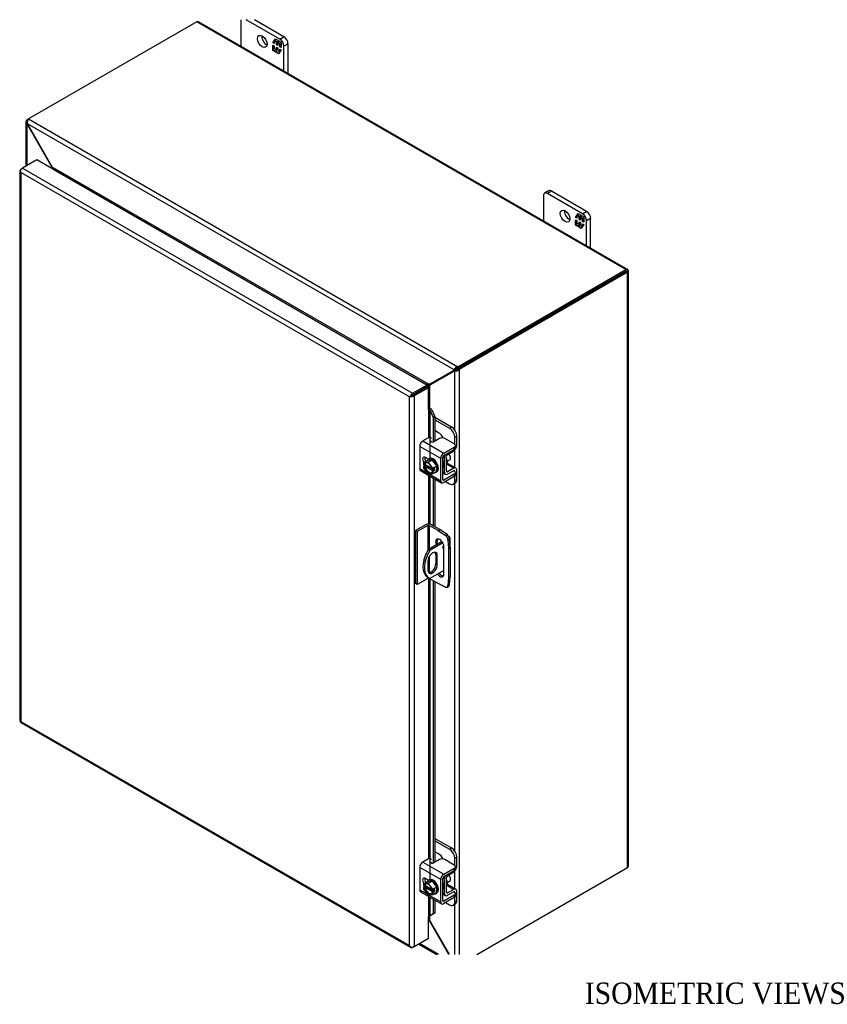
# Model space of a CAD drawing. Header units: inches. Extents: x 6 to 148, y 5 to 99.
# Tile 6 of 7: x 101 to 127, y 66 to 99. Entities that reach past the tile are written whole.
import ezdxf
from ezdxf.enums import TextEntityAlignment as Align

# ---------------------------------------------------------------- set-up
doc = ezdxf.new("R2010")
doc.units = ezdxf.units.IN
doc.header["$MEASUREMENT"] = 0
for name, color, linetype in [('COM40153-1', 7, 'CONTINUOUS'), ('COM40153-2', 7, 'CONTINUOUS'), ('COM42667', 7, 'CONTINUOUS'), ('COM42780', 7, 'CONTINUOUS'), ('COM48438', 7, 'CONTINUOUS'), ('COM71780-10', 7, 'CONTINUOUS'), ('DEFAULT', 7, 'CONTINUOUS'), ('FET07710', 7, 'CONTINUOUS'), ('SCC19011', 7, 'CONTINUOUS'), ('SPR20265', 7, 'CONTINUOUS'), ('WAF25035', 7, 'CONTINUOUS')]:
    doc.layers.add(name, color=color, linetype=linetype)
doc.styles.add('SEACAD_TIMES_NEW_ROMAN', font='times.ttf')

msp = doc.modelspace()

# ---------------------------------------------------------------- linework, layer by layer
at = {"layer": 'COM40153-1', "color": 7}
for p, q in [((114.65, 81.526), (114.204, 81.268)), ((114.867, 81.699), (114.883, 81.69)), ((114.915, 81.34), (114.915, 81.646)), ((114.204, 81.268), (114.255, 81.239)), ((114.677, 81.483), (114.255, 81.239)), ((114.186, 80.888), (114.186, 80.592)), ((114.444, 81.096), (114.495, 81.067)), ((114.444, 81.096), (114.444, 80.8)), ((114.495, 80.77), (114.495, 81.067)), ((114.71, 80.583), (114.255, 80.32)), ((114.444, 80.8), (114.495, 80.77)), ((114.18, 80.362), (114.231, 80.333))]:
    msp.add_line(p, q, dxfattribs=at)
for centre, major_axis, start_param, end_param in [((114.807, 81.646), (-0.108, 0), 2.529725, 3.926991), ((114.555, 81.012), (0.375, 0.65), 1.508132, 3.141593), ((114.606, 80.982), (0.375, 0.65), 1.508132, 3.204257), ((114.716, 81.352), (0.0312, 0.0541), 0.997696, 3.781372), ((114.665, 81.382), (-0.0312, -0.0541), 0.952017, 2.069288), ((114.341, 80.977), (-0.109, -0.189), 2.356194, 5.497787), ((114.29, 81.007), (-0.109, -0.189), 2.356194, 2.906426), ((114.341, 80.681), (0.109, 0.189), 2.356194, 5.497787), ((114.29, 80.71), (0.109, 0.189), 3.37676, 5.497787)]:
    msp.add_ellipse(centre, major_axis=major_axis, ratio=0.57735, start_param=start_param, end_param=end_param, dxfattribs=at)
at = {"layer": 'COM40153-2', "color": 7}
for p, q in [((114.132, 82.086), (113.784, 81.885)), ((113.784, 81.885), (113.784, 80.15)), ((113.835, 81.856), (113.784, 81.885)), ((114.183, 82.057), (113.835, 81.856)), ((113.835, 81.856), (113.835, 80.121)), ((114.183, 82.057), (114.183, 81.233)), ((114.234, 82.057), (114.234, 81.285)), ((114.527, 81.887), (114.234, 82.057)), ((114.578, 81.917), (114.285, 82.086)), ((114.527, 81.887), (114.578, 81.917)), ((114.527, 81.887), (114.763, 81.727)), ((114.814, 81.757), (114.578, 81.917)), ((114.445, 81.517), (114.496, 81.546)), ((114.445, 81.517), (114.445, 81.407)), ((114.496, 81.437), (114.496, 81.546)), ((114.763, 81.727), (114.814, 81.757)), ((114.895, 81.617), (114.844, 81.588)), ((114.844, 81.588), (114.864, 81.303)), ((114.915, 81.333), (114.895, 81.617)), ((114.71, 80.465), (114.71, 81.363)), ((114.864, 81.303), (114.915, 81.333)), ((114.864, 81.303), (114.864, 80.347)), ((114.915, 81.333), (114.915, 80.377)), ((114.234, 81.044), (114.234, 80.512)), ((114.183, 80.322), (113.835, 80.121)), ((114.183, 80.361), (114.183, 80.322)), ((114.234, 80.331), (114.234, 80.322)), ((114.527, 80.152), (114.234, 80.322)), ((114.864, 80.347), (114.844, 80.086)), ((114.864, 80.347), (114.915, 80.377)), ((114.895, 80.116), (114.915, 80.377)), ((113.835, 80.121), (113.784, 80.15)), ((114.763, 80.04), (114.527, 80.152)), ((114.818, 80.038), (114.869, 80.067)), ((114.844, 80.086), (114.895, 80.116))]:
    msp.add_line(p, q, dxfattribs=at)
for centre, major_axis, start_param, end_param in [((114.208, 82.042), (-0.108, 0), 3.926991, 5.497787), ((114.208, 82.042), (-0.036, 0), 3.926991, 5.497787), ((114.577, 81.44), (0.094, -0.162), 0.785398, 3.926991), ((114.628, 81.469), (0.094, -0.162), 3.416574, 3.926991), ((114.756, 81.63), (0.062, -0.108), 0.872665, 2.268928), ((114.807, 81.659), (-0.063, 0.108), 4.014257, 5.410521), ((114.208, 80.307), (0.036, 0), 0.785398, 2.356194), ((114.577, 80.542), (-0.094, 0.162), 1.73559, 3.926991), ((114.628, 80.571), (-0.094, 0.162), 1.73559, 2.866611), ((114.756, 80.146), (-0.062, 0.108), 2.443461, 3.839724), ((114.807, 80.175), (-0.062, 0.108), 3.141593, 3.839724)]:
    msp.add_ellipse(centre, major_axis=major_axis, ratio=0.57735, start_param=start_param, end_param=end_param, dxfattribs=at)
at = {"layer": 'COM42667', "color": 7}
for p, q in [((114.202, 84.922), (114.021, 84.818)), ((114.021, 84.818), (114.707, 84.422)), ((114.563, 84.899), (114.38, 84.793)), ((115.048, 84.721), (114.74, 84.899)), ((114.606, 84.247), (113.92, 84.643)), ((113.92, 84.643), (113.92, 83.915)), ((114.707, 84.422), (115.048, 84.619)), ((114.707, 84.344), (115.048, 84.541)), ((115.048, 84.541), (115.048, 84.619)), ((115.085, 84.592), (115.085, 84.67)), ((114.209, 84.227), (114.114, 84.281)), ((114.606, 83.519), (114.606, 84.247)), ((114.673, 83.558), (114.673, 84.285)), ((113.92, 83.915), (114.175, 83.768)), ((113.95, 83.849), (114.636, 83.453)), ((115.032, 83.846), (115.048, 83.837)), ((115.085, 83.708), (115.085, 83.786)), ((114.224, 83.739), (114.606, 83.519)), ((114.707, 83.538), (114.673, 83.558)), ((115.048, 83.735), (114.707, 83.538)), ((115.048, 83.657), (114.707, 83.46)), ((115.048, 83.657), (115.048, 83.735)), ((114.202, 71.143), (114.021, 71.039)), ((114.021, 71.039), (114.707, 70.643)), ((114.563, 71.12), (114.38, 71.014)), ((115.048, 70.942), (114.74, 71.12)), ((115.085, 70.813), (115.085, 70.891)), ((114.606, 70.467), (113.92, 70.863)), ((113.92, 70.863), (113.92, 70.136)), ((114.707, 70.643), (115.048, 70.84)), ((114.707, 70.565), (115.048, 70.762)), ((115.048, 70.762), (115.048, 70.84)), ((114.209, 70.448), (114.114, 70.502)), ((114.606, 69.74), (114.606, 70.467)), ((114.673, 69.778), (114.673, 70.506)), ((113.92, 70.136), (114.175, 69.988)), ((113.95, 70.07), (114.636, 69.674)), ((114.224, 69.96), (114.606, 69.74)), ((115.048, 69.956), (114.707, 69.759)), ((115.032, 70.067), (115.048, 70.058)), ((115.048, 69.878), (115.048, 69.956)), ((115.085, 69.929), (115.085, 70.007)), ((114.707, 69.759), (114.673, 69.778)), ((115.048, 69.878), (114.707, 69.681))]:
    msp.add_line(p, q, dxfattribs=at)
for centre, major_axis, start_param, end_param in [((114.021, 84.701), (-0.071, -0.124), 3.926991, 5.497787), ((114.244, 84.898), (-0.06, 0), 3.141593, 5.497787), ((114.337, 84.817), (0.06, 0), 2.929457, 5.497787), ((114.652, 84.848), (0.125, 0), 0.785398, 2.356194), ((114.707, 84.305), (0.071, 0.124), 0.785398, 2.356194), ((114.96, 84.67), (-0.125, 0), 2.356194, 3.926991), ((114.96, 84.592), (-0.125, 0), 2.356194, 3.141593), ((114.114, 84.167), (0.07, -0.122), 2.356194, 4.826451), ((114.182, 84.205), (0.07, -0.122), 3.6401, 4.826451), ((114.707, 84.305), (0.024, 0.0416), 0.785398, 2.356194), ((114.021, 83.973), (0.072, 0.124), 2.356194, 3.141593), ((114.96, 83.786), (-0.125, 0), 2.356194, 3.926991), ((114.707, 83.577), (0.071, 0.124), 2.356194, 3.926991), ((114.707, 83.577), (0.024, 0.0416), 2.356194, 3.926991), ((114.96, 83.708), (-0.125, 0), 2.356194, 3.141593), ((114.021, 70.922), (-0.072, -0.124), 3.926991, 5.497787), ((114.244, 71.118), (-0.06, 0), 3.141593, 5.497787), ((114.337, 71.038), (0.06, 0), 2.929457, 5.497787), ((114.652, 71.069), (0.125, 0), 0.785398, 2.356194), ((114.96, 70.891), (-0.125, 0), 2.356194, 3.926991), ((114.707, 70.526), (0.072, 0.124), 0.785398, 2.356194), ((114.707, 70.526), (0.024, 0.0416), 0.785398, 2.356194), ((114.96, 70.813), (-0.125, 0), 2.356194, 3.141593), ((114.114, 70.387), (0.07, -0.122), 2.356194, 4.826451), ((114.182, 70.426), (0.07, -0.122), 3.6401, 4.826451), ((114.021, 70.194), (0.072, 0.124), 2.356194, 3.141593), ((114.96, 70.007), (-0.125, 0), 2.356194, 3.926991), ((114.96, 69.929), (-0.125, 0), 2.356194, 3.141593), ((114.707, 69.798), (0.071, 0.124), 2.356194, 3.926991), ((114.707, 69.798), (0.024, 0.0416), 2.356194, 3.926991)]:
    msp.add_ellipse(centre, major_axis=major_axis, ratio=0.57735, start_param=start_param, end_param=end_param, dxfattribs=at)
at = {"layer": 'COM42780', "color": 7}
for p, q in [((114.417, 85.593), (114.957, 85.281)), ((114.417, 85.515), (114.89, 85.242)), ((114.537, 85.089), (114.417, 85.158)), ((114.89, 85.242), (114.957, 85.281)), ((115.134, 84.975), (115.067, 84.936)), ((115.067, 84.707), (115.067, 84.936)), ((115.134, 84.671), (115.134, 84.975)), ((114.83, 84.374), (115.035, 84.497)), ((114.678, 84.307), (114.73, 84.277)), ((114.73, 83.792), (114.73, 84.277)), ((114.797, 83.831), (114.797, 84.316)), ((115.104, 83.931), (114.82, 84.095)), ((114.673, 83.825), (114.73, 83.792)), ((114.673, 83.776), (114.759, 83.727)), ((114.797, 83.83), (114.83, 83.811)), ((114.802, 84.06), (115.035, 83.925)), ((115.033, 83.847), (114.829, 83.733)), ((115.035, 83.925), (114.83, 83.811)), ((115.033, 83.847), (115.067, 83.827)), ((115.067, 83.823), (115.067, 83.827)), ((115.134, 83.562), (115.134, 83.866)), ((114.765, 83.493), (114.89, 83.421)), ((115.015, 83.409), (115.082, 83.447)), ((115.067, 83.523), (115.067, 83.671)), ((115.067, 83.523), (115.134, 83.562)), ((114.417, 71.813), (114.957, 71.502)), ((114.417, 71.736), (114.89, 71.463)), ((114.537, 71.31), (114.417, 71.379)), ((114.89, 71.463), (114.957, 71.502)), ((115.134, 71.196), (115.067, 71.157)), ((115.067, 70.928), (115.067, 71.157)), ((115.134, 70.892), (115.134, 71.196)), ((114.83, 70.595), (115.035, 70.717)), ((114.678, 70.528), (114.73, 70.498)), ((114.73, 70.013), (114.73, 70.498)), ((114.797, 70.052), (114.797, 70.537)), ((114.802, 70.28), (115.035, 70.146)), ((115.104, 70.152), (114.82, 70.316)), ((114.673, 70.046), (114.73, 70.013)), ((114.673, 69.997), (114.759, 69.948)), ((114.797, 70.051), (114.83, 70.032)), ((115.033, 70.068), (114.829, 69.954)), ((115.035, 70.146), (114.83, 70.032)), ((115.033, 70.067), (115.067, 70.048)), ((115.067, 70.044), (115.067, 70.048)), ((115.134, 69.783), (115.134, 70.087)), ((114.765, 69.714), (114.89, 69.642)), ((115.015, 69.629), (115.082, 69.668)), ((115.067, 69.744), (115.067, 69.892)), ((115.067, 69.744), (115.134, 69.783))]:
    msp.add_line(p, q, dxfattribs=at)
for centre, major_axis, start_param, end_param in [((114.537, 84.885), (0.125, -0.217), 1.392108, 2.356194), ((114.89, 85.038), (0.125, -0.217), 0.785398, 2.356194), ((114.957, 85.077), (-0.125, 0.217), 3.926991, 5.497787), ((115.033, 84.612), (-0.072, -0.124), 0.802851, 2.356194), ((114.831, 84.336), (-0.072, -0.124), 4.744903, 5.497787), ((114.831, 84.336), (-0.024, -0.0416), 3.944444, 5.497787), ((114.687, 84.214), (0.098, -0.169), 0.133398, 1.437398), ((114.831, 83.851), (0.072, 0.124), 2.356194, 3.909538), ((114.831, 83.851), (0.024, 0.0416), 2.356194, 3.909538), ((115.033, 83.807), (-0.024, -0.0416), 2.356194, 3.909538), ((115.033, 83.807), (-0.072, -0.124), 2.356194, 3.909538), ((114.89, 83.625), (-0.125, 0.217), 2.356194, 3.926991), ((114.957, 83.664), (-0.125, 0.217), 3.141593, 3.926991), ((114.537, 71.106), (0.125, -0.217), 1.392108, 2.356194), ((114.89, 71.259), (0.125, -0.217), 0.785398, 2.356194), ((114.957, 71.298), (-0.125, 0.217), 3.926991, 5.497787), ((115.033, 70.833), (-0.071, -0.124), 0.802851, 2.356194), ((114.831, 70.556), (-0.071, -0.124), 4.744903, 5.497787), ((114.831, 70.556), (-0.024, -0.0416), 3.944444, 5.497787), ((114.687, 70.435), (0.098, -0.169), 0.133398, 1.437398), ((114.831, 70.071), (0.071, 0.124), 2.356194, 3.909538), ((114.831, 70.071), (0.024, 0.0416), 2.356194, 3.909538), ((115.033, 70.028), (-0.024, -0.0416), 2.356194, 3.909538), ((115.033, 70.028), (-0.071, -0.124), 2.356194, 3.909538), ((114.89, 69.846), (-0.125, 0.217), 2.356194, 3.926991), ((114.957, 69.885), (-0.125, 0.217), 3.141593, 3.926991)]:
    msp.add_ellipse(centre, major_axis=major_axis, ratio=0.57735, start_param=start_param, end_param=end_param, dxfattribs=at)
at = {"layer": 'COM48438', "color": 7}
for p, q in [((106.626, 98.533), (101.121, 95.355)), ((120.666, 90.427), (106.626, 98.533)), ((120.72, 90.432), (106.68, 98.538)), ((101.039, 95.256), (101.039, 93.809)), ((101.071, 95.326), (101.121, 95.355)), ((101.098, 95.31), (101.071, 95.326)), ((101.089, 95.197), (101.071, 95.187)), ((101.071, 95.187), (101.088, 95.164)), ((101.071, 95.187), (101.071, 93.828)), ((101.088, 95.164), (101.1, 95.171)), ((101.088, 95.164), (101.89, 93.774)), ((115.042, 87.142), (101.089, 95.197)), ((101.089, 95.197), (101.1, 95.171)), ((101.1, 95.171), (101.903, 93.781)), ((101.121, 95.355), (115.162, 87.249)), ((101.903, 93.781), (101.89, 93.774)), ((101.89, 93.774), (101.89, 93.729)), ((114.228, 86.665), (101.903, 93.781)), ((101.95, 93.695), (101.949, 93.694)), ((114.129, 86.664), (101.95, 93.695)), ((115.162, 87.249), (120.666, 90.427)), ((115.162, 87.19), (120.666, 90.368)), ((120.666, 90.368), (115.162, 87.19)), ((120.717, 90.338), (115.213, 87.161)), ((120.738, 90.409), (120.666, 90.368)), ((120.738, 90.409), (120.666, 90.368)), ((120.666, 90.368), (120.717, 90.397)), ((120.666, 90.368), (120.666, 90.368)), ((120.666, 90.368), (120.666, 90.368)), ((120.717, 70.86), (120.717, 90.338)), ((120.748, 70.904), (120.748, 90.382)), ((114.228, 86.665), (115.03, 87.129)), ((114.24, 86.643), (115.043, 87.107)), ((114.279, 86.695), (115.081, 87.158)), ((114.291, 86.673), (115.094, 87.136)), ((115.03, 87.129), (115.081, 87.158)), ((115.03, 87.129), (115.042, 87.142)), ((115.093, 87.171), (115.042, 87.142)), ((115.043, 87.107), (115.094, 87.136)), ((115.043, 87.107), (115.06, 87.11)), ((115.111, 87.14), (115.06, 87.11)), ((115.06, 87.11), (115.06, 85.184)), ((115.081, 87.158), (115.093, 87.171)), ((115.094, 87.136), (115.111, 87.14)), ((115.117, 87.144), (115.103, 87.135)), ((115.162, 87.19), (115.162, 87.249)), ((115.162, 87.19), (115.213, 87.161)), ((115.213, 87.161), (115.213, 68.013)), ((114.279, 86.695), (114.228, 86.665)), ((114.24, 86.643), (114.291, 86.673)), ((114.128, 86.663), (114.129, 86.664)), ((114.129, 86.664), (114.129, 86.662)), ((114.145, 86.585), (114.145, 86.585)), ((114.24, 86.643), (114.24, 85.892)), ((115.06, 84.516), (115.06, 83.957)), ((115.06, 83.434), (115.06, 71.404)), ((115.06, 70.736), (115.06, 70.178)), ((115.786, 68.013), (120.717, 70.86)), ((115.06, 69.655), (115.06, 68.013)), ((114.24, 69.274), (114.24, 69.146)), ((114.228, 69.138), (114.204, 69.152)), ((114.228, 69.138), (114.24, 69.146)), ((114.877, 68.013), (114.228, 69.138)), ((114.894, 68.013), (114.24, 69.146)), ((113.877, 68.358), (114.474, 68.013)), ((114.538, 68.013), (113.908, 68.377))]:
    msp.add_line(p, q, dxfattribs=at)
for centre, radius, start, end in [((101.132, 95.256), 0.0923, 131.3818, 228.6182), ((101.276, 95.241), 0.192, 143.5515, 192.9586), ((115.218, 87.065), 0.192, 107.0414, 156.4485), ((115.082, 87.301), 0.192, 263.5515, 312.9586), ((115.164, 87.046), 0.144, 90.8741, 119.728), ((115.035, 87.267), 0.148, 300.7247, 328.6732), ((116.943, 81.694), 5.641, 118.0428, 119.678), ((111.296, 91.476), 5.635, 300.4684, 301.9581)]:
    msp.add_arc(centre, radius, start, end, dxfattribs=at)
for centre, major_axis, ratio, start_param, end_param in [((106.626, 98.445), (-0.054, -0.0935), 0.57735, 3.141593, 3.926991), ((120.666, 90.338), (-0.054, -0.0935), 0.57735, 2.696031, 3.926991), ((120.64, 90.353), (-0.036, -0.0208), 0.000948, 2.356741, 3.927537), ((120.64, 90.353), (-0.036, -0.0207), 0.000948, 2.355648, 3.926445), ((120.64, 90.353), (0.108, 0.062), 0.000948, -0.784852, -0.445015), ((120.64, 90.353), (0.108, 0.062), 0.000948, 0.445015, 0.784852), ((120.64, 90.382), (-0.108, 0), 0.57735, 2.356194, 3.587154), ((120.64, 70.904), (-0.108, 0), 0.57735, 2.356194, 3.141593)]:
    msp.add_ellipse(centre, major_axis=major_axis, ratio=ratio, start_param=start_param, end_param=end_param, dxfattribs=at)
for points, knots in [([(101.89, 93.774), (101.893, 93.764), (101.895, 93.754), (101.898, 93.737), (101.899, 93.731), (101.899, 93.724)], [0, 0, 0, 0, 0.25, 0.25, 0.4064609, 0.4064609, 0.4064609, 0.4064609]), ([(101.95, 93.695), (101.952, 93.696), (101.953, 93.697), (101.954, 93.699), (101.955, 93.701), (101.955, 93.705), (101.954, 93.709), (101.952, 93.717), (101.95, 93.72), (101.946, 93.728), (101.944, 93.732), (101.936, 93.744), (101.93, 93.751), (101.917, 93.767), (101.91, 93.774), (101.903, 93.781)], [0, 0, 0, 0, 0.0625, 0.0625, 0.125, 0.125, 0.25, 0.25, 0.375, 0.375, 0.5, 0.5, 0.75, 0.75, 1, 1, 1, 1]), ([(114.228, 86.665), (114.22, 86.667), (114.213, 86.668), (114.197, 86.669), (114.188, 86.67), (114.175, 86.67), (114.171, 86.67), (114.162, 86.67), (114.157, 86.67), (114.148, 86.669), (114.144, 86.668), (114.138, 86.667), (114.136, 86.666), (114.132, 86.665), (114.131, 86.664), (114.129, 86.664)], [0, 0, 0, 0, 0.25, 0.25, 0.5, 0.5, 0.625, 0.625, 0.75, 0.75, 0.875, 0.875, 0.9375, 0.9375, 1, 1, 1, 1]), ([(114.197, 86.565), (114.197, 86.566), (114.198, 86.566), (114.201, 86.569), (114.204, 86.573), (114.209, 86.58), (114.211, 86.584), (114.216, 86.592), (114.218, 86.595), (114.225, 86.607), (114.228, 86.614), (114.235, 86.629), (114.238, 86.636), (114.24, 86.643)], [0.1127149, 0.1127149, 0.1127149, 0.1127149, 0.125, 0.125, 0.25, 0.25, 0.375, 0.375, 0.5, 0.5, 0.75, 0.75, 1, 1, 1, 1]), ([(114.24, 69.146), (114.238, 69.156), (114.235, 69.165), (114.228, 69.184), (114.225, 69.193), (114.218, 69.206), (114.216, 69.21), (114.211, 69.217), (114.209, 69.221), (114.206, 69.224), (114.205, 69.225), (114.205, 69.225)], [0, 0, 0, 0, 0.25, 0.25, 0.5, 0.5, 0.625, 0.625, 0.75, 0.75, 0.7783053, 0.7783053, 0.7783053, 0.7783053])]:
    msp.add_open_spline(points, degree=3, knots=knots, dxfattribs=at)
msp.add_open_spline([(114.206, 69.159), (114.213, 69.152), (114.221, 69.145), (114.228, 69.138)], degree=3, dxfattribs=at)
at = {"layer": 'COM71780-10', "color": 7}
for p, q in [((101.394, 94.015), (100.928, 93.746)), ((114.153, 86.648), (101.394, 94.015)), ((100.846, 93.672), (100.846, 75.66)), ((100.856, 93.645), (100.856, 93.645)), ((100.877, 93.716), (100.928, 93.746)), ((113.586, 86.262), (100.877, 93.599)), ((100.877, 93.599), (100.877, 75.645)), ((100.928, 93.746), (113.687, 86.379)), ((113.687, 86.379), (114.153, 86.648)), ((113.687, 86.32), (114.153, 86.59)), ((114.153, 86.589), (113.687, 86.32)), ((114.204, 86.56), (113.738, 86.291)), ((114.153, 86.648), (114.153, 86.59)), ((114.204, 86.56), (114.153, 86.589)), ((114.204, 85.846), (114.204, 86.56)), ((113.637, 86.291), (113.586, 86.262)), ((113.586, 68.308), (113.586, 86.262)), ((113.615, 86.279), (113.687, 86.32)), ((113.615, 86.279), (113.687, 86.32)), ((113.738, 86.291), (113.738, 68.278)), ((114.204, 85.846), (114.204, 84.923)), ((114.233, 85.852), (114.239, 85.893)), ((114.259, 85.814), (114.318, 85.838)), ((114.259, 85.814), (114.358, 85.591)), ((114.259, 84.251), (114.259, 85.814)), ((114.318, 85.838), (114.417, 85.615)), ((114.417, 85.615), (114.358, 85.591)), ((114.358, 85.591), (114.358, 84.785)), ((114.417, 85.615), (114.417, 84.815)), ((114.204, 84.229), (114.204, 84.224)), ((114.204, 83.702), (114.204, 82.105)), ((114.259, 82.097), (114.259, 83.671)), ((114.358, 83.613), (114.358, 82.044)), ((114.417, 83.579), (114.417, 82.01)), ((114.204, 80.328), (114.204, 71.144)), ((114.259, 70.472), (114.259, 80.307)), ((114.358, 80.25), (114.358, 71.006)), ((114.417, 80.216), (114.417, 71.035)), ((100.874, 75.61), (113.633, 68.244)), ((100.877, 75.645), (113.586, 68.308)), ((114.204, 70.45), (114.204, 70.445)), ((114.204, 69.923), (114.204, 69.262)), ((114.259, 69.288), (114.259, 69.891)), ((114.358, 69.834), (114.358, 69.347)), ((114.417, 69.8), (114.417, 69.371)), ((114.358, 69.347), (114.259, 69.288)), ((114.259, 69.288), (114.318, 69.312)), ((114.417, 69.371), (114.318, 69.312)), ((114.417, 69.371), (114.358, 69.347)), ((114.204, 68.547), (114.204, 69.262)), ((113.738, 68.278), (114.204, 68.547)), ((113.615, 68.266), (113.615, 68.266)), ((113.738, 68.278), (113.687, 68.249))]:
    msp.add_line(p, q, dxfattribs=at)
for centre, radius, start, end in [((114.155, 85.769), 0.114, 23.2734, 46.5882), ((114.186, 85.733), 0.169, 38.3968, 71.6578), ((114.506, 68.938), 0.429, 125.2045, 129.639), ((114.304, 69.212), 0.088, 117.4412, 127.5015)]:
    msp.add_arc(centre, radius, start, end, dxfattribs=at)
for centre, major_axis, ratio, start_param, end_param in [((100.954, 93.672), (0.108, 0), 0.57735, 2.356194, 3.587154), ((100.928, 93.657), (0.054, 0.0935), 0.57735, 0.785398, 2.016358), ((100.954, 93.643), (-0.076, 0.132), 0.577982, 1.231508, 1.571345), ((100.954, 93.643), (-0.076, 0.132), 0.577982, 1.230411, 1.570248), ((113.687, 86.291), (0.054, 0.0935), 0.57735, 0.785398, 2.016358), ((113.662, 86.306), (-0.108, -0.062), 0.000948, -1.124689, -0.784852), ((113.662, 86.306), (-0.108, -0.062), 0.000948, 0.784852, 1.124689), ((113.662, 86.335), (0.108, 0), 0.57735, 4.266828, 5.497787), ((113.662, 86.306), (0.036, 0.0208), 0.000948, 0.785944, 2.356741), ((113.662, 86.306), (0.036, 0.0207), 0.000948, 3.926445, 5.497241), ((114.23, 85.831), (0.108, 0), 0.57735, 1.48353, 1.808737), ((114.23, 85.831), (0.036, 0), 0.57735, 1.48353, 2.356194), ((100.954, 75.66), (0.108, 0), 0.57735, 3.141593, 3.587154), ((100.954, 75.689), (-0.108, -0.062), 0.000948, 0.445015, 0.784852), ((100.954, 75.689), (-0.108, -0.062), 0.000948, -0.784852, -0.445015), ((100.928, 75.703), (0.054, 0.0935), 0.57735, 2.696031, 3.141593), ((114.23, 69.247), (-0.036, 0), 0.57735, 4.625123, 5.497787), ((113.662, 68.352), (0.076, -0.132), 0.577982, 4.712938, 5.052774), ((113.662, 68.352), (0.076, -0.132), 0.577982, 4.71184, 5.051677), ((113.662, 68.322), (0.108, 0), 0.57735, 4.266828, 5.497787), ((113.687, 68.337), (0.054, 0.0935), 0.57735, 2.696031, 3.926991)]:
    msp.add_ellipse(centre, major_axis=major_axis, ratio=ratio, start_param=start_param, end_param=end_param, dxfattribs=at)
at = {"layer": 'FET07710', "color": 7}
for p, q in [((109.347, 97.968), (108.247, 98.603)), ((109.479, 98.045), (108.511, 98.603)), ((108.065, 98.555), (108.065, 97.738)), ((109.119, 97.851), (109.205, 97.974)), ((109.173, 97.916), (109.211, 97.971)), ((109.205, 97.974), (109.282, 97.93)), ((109.347, 97.968), (109.479, 98.045)), ((109.133, 97.859), (109.119, 97.851)), ((109.164, 97.825), (109.119, 97.851)), ((109.119, 97.598), (109.119, 97.771)), ((109.119, 97.771), (109.164, 97.745)), ((109.133, 97.859), (109.164, 97.904)), ((109.164, 97.841), (109.133, 97.859)), ((109.133, 97.606), (109.133, 97.763)), ((109.178, 97.919), (109.164, 97.911)), ((109.234, 97.871), (109.164, 97.911)), ((109.164, 97.911), (109.164, 97.825)), ((109.164, 97.745), (109.164, 97.659)), ((109.164, 97.659), (109.234, 97.618)), ((109.248, 97.879), (109.178, 97.919)), ((109.248, 97.879), (109.234, 97.871)), ((109.234, 97.784), (109.234, 97.871)), ((109.248, 97.793), (109.234, 97.784)), ((109.276, 97.76), (109.234, 97.784)), ((109.234, 97.618), (109.234, 97.705)), ((109.234, 97.705), (109.276, 97.681)), ((109.248, 97.627), (109.234, 97.618)), ((109.248, 97.793), (109.248, 97.879)), ((109.276, 97.776), (109.248, 97.793)), ((109.248, 97.627), (109.248, 97.697)), ((109.29, 97.855), (109.276, 97.847)), ((109.345, 97.806), (109.276, 97.847)), ((109.276, 97.847), (109.276, 97.76)), ((109.276, 97.681), (109.276, 97.594)), ((109.282, 97.93), (109.282, 97.866)), ((109.282, 97.866), (109.314, 97.911)), ((109.297, 97.874), (109.282, 97.866)), ((109.36, 97.815), (109.29, 97.855)), ((109.297, 97.874), (109.32, 97.908)), ((109.314, 97.911), (109.391, 97.867)), ((109.36, 97.815), (109.345, 97.806)), ((109.345, 97.72), (109.345, 97.806)), ((109.36, 97.728), (109.345, 97.72)), ((109.391, 97.694), (109.345, 97.72)), ((109.345, 97.554), (109.345, 97.64)), ((109.345, 97.64), (109.391, 97.614)), ((109.36, 97.728), (109.36, 97.815)), ((109.391, 97.71), (109.36, 97.728)), ((109.36, 97.569), (109.36, 97.632)), ((109.391, 97.867), (109.391, 97.694)), ((109.612, 97.815), (109.479, 97.739)), ((109.479, 96.922), (109.479, 97.739)), ((109.612, 96.845), (109.612, 97.815)), ((109.133, 97.606), (109.119, 97.598)), ((109.196, 97.554), (109.119, 97.598)), ((109.204, 97.565), (109.133, 97.606)), ((109.227, 97.599), (109.196, 97.554)), ((109.241, 97.607), (109.227, 97.599)), ((109.227, 97.535), (109.227, 97.599)), ((109.241, 97.544), (109.227, 97.535)), ((109.304, 97.491), (109.227, 97.535)), ((109.241, 97.544), (109.241, 97.607)), ((109.313, 97.502), (109.241, 97.544)), ((109.276, 97.594), (109.345, 97.554)), ((109.391, 97.614), (109.304, 97.491)), ((109.351, 97.557), (109.345, 97.554)), ((117.965, 92.84), (117.965, 92.023)), ((118.136, 93.002), (118.004, 92.926)), ((118.23, 92.993), (118.097, 92.916)), ((119.246, 92.253), (118.097, 92.916)), ((119.379, 92.329), (118.23, 92.993)), ((119.018, 92.135), (119.105, 92.259)), ((119.032, 92.144), (119.018, 92.135)), ((119.032, 92.144), (119.064, 92.188)), ((119.064, 92.125), (119.032, 92.144)), ((119.078, 92.204), (119.064, 92.196)), ((119.133, 92.155), (119.064, 92.196)), ((119.064, 92.196), (119.064, 92.109)), ((119.072, 92.2), (119.111, 92.255)), ((119.147, 92.164), (119.078, 92.204)), ((119.105, 92.259), (119.182, 92.214)), ((119.147, 92.164), (119.133, 92.155)), ((119.133, 92.069), (119.133, 92.155)), ((119.147, 92.077), (119.147, 92.164)), ((119.182, 92.214), (119.182, 92.151)), ((119.182, 92.151), (119.214, 92.196)), ((119.196, 92.159), (119.182, 92.151)), ((119.196, 92.159), (119.22, 92.192)), ((119.214, 92.196), (119.291, 92.151)), ((119.246, 92.253), (119.379, 92.329)), ((119.291, 92.151), (119.291, 91.978)), ((119.064, 92.109), (119.018, 92.135)), ((119.018, 91.883), (119.018, 92.056)), ((119.018, 92.056), (119.064, 92.03)), ((119.032, 91.891), (119.018, 91.883)), ((119.095, 91.838), (119.018, 91.883)), ((119.032, 91.891), (119.032, 92.048)), ((119.103, 91.85), (119.032, 91.891)), ((119.064, 92.03), (119.064, 91.943)), ((119.064, 91.943), (119.133, 91.903)), ((119.127, 91.883), (119.095, 91.838)), ((119.141, 91.891), (119.127, 91.883)), ((119.127, 91.82), (119.127, 91.883)), ((119.141, 91.828), (119.127, 91.82)), ((119.147, 92.077), (119.133, 92.069)), ((119.175, 92.045), (119.133, 92.069)), ((119.133, 91.903), (119.133, 91.989)), ((119.133, 91.989), (119.175, 91.965)), ((119.147, 91.911), (119.133, 91.903)), ((119.141, 91.828), (119.141, 91.891)), ((119.212, 91.787), (119.141, 91.828)), ((119.175, 92.061), (119.147, 92.077)), ((119.147, 91.911), (119.147, 91.981)), ((119.19, 92.139), (119.175, 92.131)), ((119.245, 92.091), (119.175, 92.131)), ((119.175, 92.131), (119.175, 92.045)), ((119.175, 91.965), (119.175, 91.879)), ((119.175, 91.879), (119.245, 91.838)), ((119.259, 92.099), (119.19, 92.139)), ((119.291, 91.899), (119.204, 91.775)), ((119.259, 92.099), (119.245, 92.091)), ((119.245, 92.005), (119.245, 92.091)), ((119.259, 92.013), (119.245, 92.005)), ((119.291, 91.978), (119.245, 92.005)), ((119.245, 91.838), (119.245, 91.925)), ((119.245, 91.925), (119.291, 91.899)), ((119.251, 91.842), (119.245, 91.838)), ((119.259, 92.013), (119.259, 92.099)), ((119.291, 91.994), (119.259, 92.013)), ((119.259, 91.854), (119.259, 91.917)), ((119.511, 92.1), (119.379, 92.023)), ((119.379, 91.206), (119.379, 92.023)), ((119.511, 91.13), (119.511, 92.1)), ((119.204, 91.775), (119.127, 91.82))]:
    msp.add_line(p, q, dxfattribs=at)
for centre, major_axis, start_param, end_param in [((108.198, 98.479), (0.094, -0.162), 3.573527, 3.926991), ((108.905, 97.968), (-0.109, 0.189), 0.649107, 2.492486), ((109.347, 97.815), (0.094, -0.162), 0.785398, 2.356194), ((109.479, 97.892), (-0.094, 0.162), 3.926991, 5.497787), ((118.097, 92.763), (0.094, -0.162), 2.356194, 3.926991), ((118.23, 92.84), (0.094, -0.162), 2.356194, 3.141593), ((118.804, 92.253), (-0.109, 0.189), 0.649107, 2.492486), ((119.246, 92.1), (0.094, -0.162), 0.785398, 2.356194), ((119.379, 92.176), (-0.094, 0.162), 3.926991, 5.497787)]:
    msp.add_ellipse(centre, major_axis=major_axis, ratio=0.57735, start_param=start_param, end_param=end_param, dxfattribs=at)
for centre in [(108.772, 97.892), (118.672, 92.176)]:
    msp.add_ellipse(centre, major_axis=(-0.109, 0.189), ratio=0.57735, dxfattribs=at)
at = {"layer": 'SCC19011', "color": 7}
for p, q in [((114.048, 84.11), (114.176, 84.183)), ((114.2, 84.13), (114.048, 84.11)), ((114.048, 84.11), (114.048, 84.048)), ((114.328, 84.204), (114.176, 84.183)), ((114.2, 84.13), (114.328, 84.204)), ((114.352, 83.934), (114.2, 84.13)), ((114.48, 84.008), (114.328, 84.204)), ((114.824, 84.153), (114.906, 84.2)), ((114.062, 84.04), (114.048, 84.048)), ((114.115, 84.032), (114.048, 83.993)), ((114.048, 83.993), (114.048, 83.932)), ((114.048, 83.993), (114.062, 83.985)), ((114.048, 83.932), (114.2, 83.736)), ((114.097, 84.052), (114.076, 84.04)), ((114.076, 83.984), (114.097, 83.997)), ((114.331, 83.917), (114.097, 84.052)), ((114.097, 83.997), (114.358, 83.846)), ((114.115, 84.042), (114.115, 84.032)), ((114.115, 84.032), (114.334, 83.905)), ((114.352, 83.873), (114.337, 83.881)), ((114.358, 83.846), (114.337, 83.834)), ((114.337, 83.826), (114.352, 83.817)), ((114.352, 83.934), (114.48, 84.008)), ((114.352, 83.873), (114.352, 83.934)), ((114.419, 83.912), (114.352, 83.873)), ((114.419, 83.856), (114.352, 83.817)), ((114.352, 83.756), (114.48, 83.83)), ((114.352, 83.756), (114.352, 83.817)), ((114.371, 83.884), (114.419, 83.856)), ((114.419, 83.856), (114.419, 83.912)), ((114.48, 83.83), (114.48, 84.008)), ((114.2, 83.736), (114.352, 83.756)), ((114.048, 70.33), (114.176, 70.404)), ((114.2, 70.35), (114.048, 70.33)), ((114.048, 70.33), (114.048, 70.269)), ((114.062, 70.261), (114.048, 70.269)), ((114.115, 70.252), (114.048, 70.214)), ((114.097, 70.273), (114.076, 70.261)), ((114.331, 70.138), (114.097, 70.273)), ((114.115, 70.263), (114.115, 70.252)), ((114.115, 70.252), (114.334, 70.126)), ((114.328, 70.424), (114.176, 70.404)), ((114.2, 70.35), (114.328, 70.424)), ((114.352, 70.155), (114.2, 70.35)), ((114.48, 70.229), (114.328, 70.424)), ((114.824, 70.373), (114.906, 70.421)), ((114.048, 70.214), (114.048, 70.153)), ((114.048, 70.214), (114.062, 70.205)), ((114.048, 70.153), (114.2, 69.957)), ((114.076, 70.205), (114.097, 70.218)), ((114.097, 70.218), (114.358, 70.067)), ((114.2, 69.957), (114.352, 69.977)), ((114.352, 70.094), (114.337, 70.102)), ((114.358, 70.067), (114.337, 70.055)), ((114.337, 70.047), (114.352, 70.038)), ((114.352, 70.155), (114.48, 70.229)), ((114.352, 70.094), (114.352, 70.155)), ((114.419, 70.132), (114.352, 70.094)), ((114.419, 70.077), (114.352, 70.038)), ((114.352, 69.977), (114.48, 70.051)), ((114.352, 69.977), (114.352, 70.038)), ((114.371, 70.105), (114.419, 70.077)), ((114.419, 70.077), (114.419, 70.132)), ((114.48, 70.051), (114.48, 70.229))]:
    msp.add_line(p, q, dxfattribs=at)
for centre, radius, start, end in [((114.33, 84.024), 0.273, 187.0777, 212.7682), ((114.069, 84.054), 0.0158, 242.8525, 296.623), ((114.069, 83.999), 0.0158, 242.8527, 296.6228), ((114.069, 70.275), 0.0158, 242.8525, 296.623), ((114.33, 70.245), 0.273, 187.0777, 212.7682), ((114.069, 70.219), 0.0158, 242.8527, 296.6228)]:
    msp.add_arc(centre, radius, start, end, dxfattribs=at)
for centre, major_axis, start_param, end_param in [((114.2, 83.933), (0.099, -0.171), 0.958412, 3.753977), ((114.207, 83.937), (0.094, -0.162), 3.141593, 3.744649), ((114.228, 83.949), (0.094, -0.162), 3.254972, 3.744649), ((114.845, 84.306), (0.061, -0.106), 0, 2.159159), ((114.2, 83.933), (-0.099, 0.171), 0.958412, 3.753977), ((114.207, 83.937), (-0.094, 0.162), 0.96774, 3.694684), ((114.228, 83.949), (-0.094, 0.162), 0.96774, 3.028213), ((114.845, 70.526), (0.061, -0.106), 0, 2.159159), ((114.2, 70.154), (0.099, -0.171), 0.958412, 3.753977), ((114.207, 70.158), (0.094, -0.162), 3.141593, 3.744649), ((114.228, 70.17), (0.094, -0.162), 3.254972, 3.744649), ((114.2, 70.154), (-0.099, 0.171), 0.958412, 3.753977), ((114.207, 70.158), (-0.094, 0.162), 0.96774, 3.694684), ((114.228, 70.17), (-0.094, 0.162), 0.96774, 3.028213)]:
    msp.add_ellipse(centre, major_axis=major_axis, ratio=0.57735, start_param=start_param, end_param=end_param, dxfattribs=at)
for points, knots in [([(114.337, 83.881), (114.335, 83.882), (114.334, 83.884), (114.334, 83.886), (114.334, 83.887), (114.335, 83.888)], [0, 0, 0, 0, 0.5, 0.5, 0.7956866, 0.7956866, 0.7956866, 0.7956866]), ([(114.337, 83.834), (114.335, 83.833), (114.334, 83.831), (114.334, 83.828), (114.335, 83.827), (114.337, 83.826)], [0, 0, 0, 0, 0.5, 0.5, 1, 1, 1, 1]), ([(114.337, 70.102), (114.335, 70.103), (114.334, 70.105), (114.334, 70.107), (114.334, 70.108), (114.335, 70.109)], [0, 0, 0, 0, 0.5, 0.5, 0.7956866, 0.7956866, 0.7956866, 0.7956866]), ([(114.337, 70.055), (114.335, 70.054), (114.334, 70.052), (114.334, 70.049), (114.335, 70.048), (114.337, 70.047)], [0, 0, 0, 0, 0.5, 0.5, 1, 1, 1, 1])]:
    msp.add_open_spline(points, degree=3, knots=knots, dxfattribs=at)
at = {"layer": 'SPR20265', "color": 7}
for points in [[(114.674, 83.934), (114.677, 83.938), (114.693, 83.958), (114.709, 84.008), (114.701, 84.084), (114.683, 84.134), (114.674, 84.154)], [(114.674, 70.155), (114.677, 70.159), (114.693, 70.179), (114.709, 70.229), (114.701, 70.305), (114.683, 70.355), (114.674, 70.375)]]:
    msp.add_open_spline(points, degree=3, knots=[0.492661, 0.492661, 0.492661, 0.492661, 0.49540495, 0.50699867, 0.51872295, 0.52667302, 0.52667302, 0.52667302, 0.52667302], dxfattribs=at)
at = {"layer": 'WAF25035', "color": 7}
for p, q in [((114.234, 84.242), (114.203, 84.223)), ((114.453, 83.79), (114.484, 83.809)), ((114.234, 70.462), (114.203, 70.444)), ((114.453, 70.011), (114.484, 70.029))]:
    msp.add_line(p, q, dxfattribs=at)
for centre, start_param, end_param in [((114.328, 84.007), 0, 0.412589), ((114.328, 84.007), 2.729004, 6.283185), ((114.359, 84.025), 3.141593, 6.283185), ((114.328, 70.228), 0, 0.412589), ((114.328, 70.228), 2.729004, 6.283185), ((114.359, 70.246), 3.141593, 6.283185)]:
    msp.add_ellipse(centre, major_axis=(-0.125, 0.217), ratio=0.57735, start_param=start_param, end_param=end_param, dxfattribs=at)

# ---------------------------------------------------------------- texts
at = {"layer": 'DEFAULT', "color": 7, "style": 'SEACAD_TIMES_NEW_ROMAN'}
msp.add_text('ISOMETRIC VIEWS', height=0.7, dxfattribs=at).set_placement((119.316, 67.098), align=Align.TOP_LEFT)

doc.saveas('drawing.dxf')
